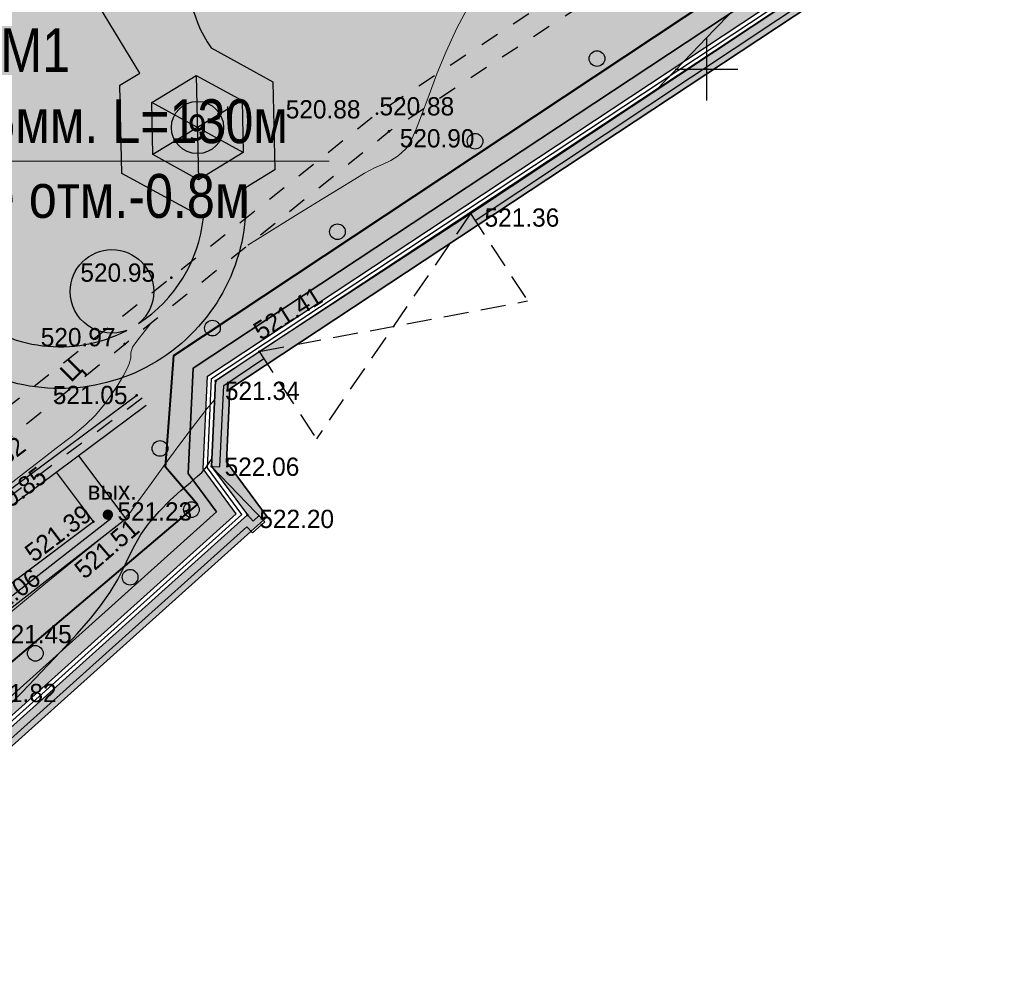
# Model space of a CAD drawing. Header units: millimetres. Extents: x -1128748 to 3035412, y -2195448 to -435774.
# Tile 54 of 159: x 444084 to 491243, y -1581707 to -1536336. Entities that reach past the tile are written whole.
import ezdxf
from ezdxf.enums import TextEntityAlignment as Align

# ---------------------------------------------------------------- set-up
doc = ezdxf.new("R2010")
doc.units = ezdxf.units.MM
for name, pattern in [('Д_ТРОТ_ТРУБА', [3, 1.5, -1.5]), ('ДОРОГИ_СТРОЯЩ', [9, 8, -1]), ('НАВЕС_ОПОРЫ', [3, 2, -1])]:
    doc.linetypes.add(name, pattern=pattern)
for name, color, linetype in [('(001) Сетка', 92, 'Continuous'), ('(004) Точки рельефа', 7, 'Continuous'), ('(004a) Точки рельефа (отк.)', 7, 'Continuous'), ('(007) Здания', 7, 'Continuous'), ('(014) Водопровод', 5, 'ИК_Водопровод -------в--------'), ('(025) Дорога', 7, 'Continuous'), ('(028) Гидротехн.', 7, 'Continuous'), ('(031) Горизонтали', 42, 'Continuous'), ('(035) Откосы', 7, 'Continuous'), ('(036) Растительность', 7, 'Continuous'), ('(038) Деревья', 7, 'Continuous'), ('(040) Ограда', 7, 'Continuous'), ('GLUXOY OG', 7, 'Continuous'), ('Цоколь', 7, 'Continuous')]:
    doc.layers.add(name, color=color, linetype=linetype)
for name, color, linetype, lineweight in [('(032) Горизонтали утолщенные', 32, 'Continuous', 30), ('ВВГ 3х2.5', 5, 'Continuous', 40), ('Основная надпись', 7, 'Continuous', 30)]:
    doc.layers.add(name, color=color, linetype=linetype, lineweight=lineweight)
doc.styles.add('BM-431', font='txt')
doc.styles.add('D-431', font='txt')
doc.styles.add('GOST Common_6', font='GOST_Common.ttf', dxfattribs={"width": 0.9, "height": 2.5})
doc.styles.get("Standard").update_dxf_attribs({"font": 'arial.ttf'})
doc.styles.add('Tahoma', font='tahoma.ttf')
doc.linetypes.add('GAZ_VOZDUSH', pattern='A,1,-2,["~",Standard,S=3,R=0,X=-1.5,Y=-1.5],-1,10', length=14)
doc.linetypes.add('ИК_Водопровод -------в--------', pattern='A,9,-0.6,["В",Standard,S=1.199999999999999,R=0,X=0,Y=-0.6],-1.199999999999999', length=10.8)
doc.linetypes.add('ОГРАДА_БЕТ', pattern='A,4,["|",Standard,S=0.8,R=0,X=0,Y=-0.8],4', length=8)
doc.linetypes.add('ОГРАДА_ГЛИН', pattern='A,4,["|",Standard,S=0.8,R=0,X=0,Y=-0.8],0.5,["|",Standard,S=0.8,R=0,X=0,Y=-0.8],3.5', length=8)
doc.linetypes.add('ОГРАДА_ИЗГОР', pattern='A,2.5,["|",Standard,S=0.8,R=30,X=0,Y=-0.8],2.5', length=5)
doc.linetypes.add('ОТКОСЫ_НЕУКР', pattern='A,0.5,["|",Standard,S=1.199999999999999,R=0,X=0,Y=-1.199999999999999],1,["|",Standard,S=0.5,R=0,X=0,Y=-0.5],0.5', length=2)
doc.linetypes.add('ОТКОСЫ_НЕУКР1', pattern='A,0.5,["|",Standard,S=-1.199999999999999,R=0,X=0,Y=1.199999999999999],1,["|",Standard,S=-0.5,R=0,X=0,Y=0.5],0.5', length=2)

# ---------------------------------------------------------------- blocks, each defined once
blk = doc.blocks.new('d')
at = {"layer": '(038) Деревья'}
blk.add_ellipse((0, 0), major_axis=(0.2651650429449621, 0.2651650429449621), ratio=0.9999999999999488, start_param=5.497787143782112, end_param=11.7809724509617, dxfattribs=at)
blk = doc.blocks.new('I04010')
for p, q in [((-0.4122729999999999, 0.0071460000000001), (-0.4122729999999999, 1.207145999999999)), ((0.3877269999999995, 1.207145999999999), (0.3877269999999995, 0.0071460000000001))]:
    blk.add_line(p, q)
blk = doc.blocks.new('Setka')
at = {"layer": '(001) Сетка'}
for p, q in [((0, 1.5), (0, -1.5)), ((-1.5, 0), (1.5, 0))]:
    blk.add_line(p, q, dxfattribs=at)
blk = doc.blocks.new('A$C05d28b1e')
at = {"layer": '(014) Водопровод', "linetype": 'ByBlock'}
h = blk.add_hatch(color=0, dxfattribs=at)
edge = h.paths.add_edge_path()
edge.add_arc((-44342.00000001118, -33518), 250, 0, 360)
at = {"layer": '(004) Точки рельефа', "color": 7, "linetype": 'ByBlock', "lineweight": -2}
for p in [(-31459, -14302), (-31455, -14304), (-30870, -15143), (-26973, -19086), (-41295, -22160), (-43532, -25342), (-37093, -25701), (-39186, -27103), (-42961, -27804), (-39374, -31204), (-45031, -33845), (-44342, -33518), (-43467, -33713), (-37656, -33532)]:
    blk.add_point(p, dxfattribs=at)
at = {"layer": '(007) Здания', "ltscale": 600}
blk.add_line((-37093, -25701), (-26973.00000000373, -19086), dxfattribs=at)
at = {"layer": '(007) Здания', "linetype": 'НАВЕС_ОПОРЫ', "ltscale": 600}
blk.add_line((-26973.00000000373, -19086), (-24237.31033481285, -23271.21230712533), dxfattribs=at)
for points in [[(-26973.00000000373, -19086.0000000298), (-34357.31033481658, -29886.21230714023)], [(-37093, -25701), (-24237.31033481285, -23271.21230712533)], [(-37093, -25701), (-34357.31033481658, -29886.21230714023)]]:
    blk.add_lwpolyline(points, dxfattribs=at)
at = {"layer": '(014) Водопровод', "linetype": 'GAZ_VOZDUSH', "ltscale": 600, "flags": 128}
blk.add_lwpolyline([(-44342.00000001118, -33518), (-44198.55105102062, -33721.14710886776), (-51302.00000000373, -39257), (-66134.83642853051, -51011.38675947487), (-83417.11902368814, -65658.61459176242), (-90348.00000000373, -74918.0000000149)], dxfattribs=at)
at = {"layer": '(025) Дорога', "linetype": 'Д_ТРОТ_ТРУБА', "ltscale": 600, "flags": 128}
blk.add_lwpolyline([(-10649.00000000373, -610), (-31459, -14302), (-41295.00000000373, -22160), (-53951.67382863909, -32202.48730677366), (-53257.86596103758, -33117.3171403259), (-51880.00000000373, -32135), (-43532.00000000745, -25342), (-30870, -15143.0000000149), (-10168.41396068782, -1527.395626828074), (-6970.057467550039, 522.7950542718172)], dxfattribs=at)
at = {"layer": '(028) Гидротехн.', "ltscale": 600}
for points in [[(-42961.00000000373, -27804), (-50702.00000000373, -33563)], [(-42501.52284834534, -28284.62462759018), (-50241.95855508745, -34043.20481558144), (-53255.28366201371, -36268.58142437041)]]:
    blk.add_lwpolyline(points, dxfattribs=at)
at = {"layer": '(028) Гидротехн.', "color": 3, "linetype": 'Д_ТРОТ_ТРУБА', "ltscale": 600, "elevation": 147.0000000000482, "flags": 128}
blk.add_lwpolyline([(-42695.5451153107, -27936.02948448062), (-50435.98082206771, -33694.60967247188), (-53449.30592897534, -35919.98628126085)], dxfattribs=at)
at = {"layer": '(031) Горизонтали', "color": 42, "linetype": 'Continuous', "lineweight": 0, "ltscale": 600}
for points in [[(-18085.6435075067, -13176.11004909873), (-16755.79931054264, -11793.86201582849), (-15282.98627290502, -10264.31938332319), (-13772.26642271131, -8695.550844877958)], [(-37638.76539325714, -20595.11169214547), (-36720.07644404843, -20026.25357656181), (-35484.28681822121, -19262.28786385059), (-34312.44510712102, -18538.91511574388), (-33291.78917839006, -17909.90640094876), (-32509.55689967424, -17429.03278829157), (-32052.98613861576, -17150.06534653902), (-31569.66264691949, -16892.43731275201), (-31158.20839210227, -16714.17544543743), (-30788.43342648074, -16546.66909527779), (-30430.14780235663, -16321.30761303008), (-30053.16157205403, -15969.480349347), (-29824.28958050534, -15608.46414291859), (-29571.91421817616, -15035.24396795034), (-29286.72998806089, -14284.67853955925), (-28959.43139315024, -13391.62657290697), (-28580.71293643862, -12390.9467831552), (-28141.269120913, -11317.49788545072), (-27631.79444957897, -10206.1385949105), (-27042.98342541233, -9091.72762671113)], [(-49663.32108259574, -32790.26367582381), (-49693.12631578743, -32681), (-49505.93054323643, -32446.29079470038), (-49045.7400916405, -32049.70831751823), (-48390.97086953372, -31535.81631310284), (-47620.03878545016, -30949.1785260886), (-46811.35974792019, -30334.35870108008), (-46043.3496654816, -29735.9205827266), (-45394.42444666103, -29198.42791563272), (-44943, -28766.44444444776), (-44529.14914352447, -28267.37286293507), (-44162.9952624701, -27761.9354647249), (-43851.49469173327, -27280.30110269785), (-43601.6037662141, -26852.63862967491), (-43420.27882083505, -26509.11689847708), (-43314.47619047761, -26279.90476189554), (-43248.98062881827, -26001.25716239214), (-43237.26009745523, -25763.49265362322), (-43162.12765957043, -25491.87234041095), (-42958.21310211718, -25193.71106648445), (-42559.01769160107, -24687.59229420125), (-42244.64698538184, -24305.06164933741)], [(-43485.27813943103, -33688.62210167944), (-43475.5803995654, -33661.09677585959), (-43458.12280701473, -33609.33333332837), (-43383.41051976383, -33529.21964134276), (-43258.17073170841, -33390.56097561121), (-43093.00858729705, -33163.94648844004), (-42697.84076714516, -32616.11003580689), (-42139.27575929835, -31843.64725643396), (-41483.92205179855, -30943.15378902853), (-40798.38813268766, -30011.22527232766), (-40149.28249000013, -29144.45734505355), (-39603.21361178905, -28439.44564589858), (-39226.7899860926, -27992.78581362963)], [(-53335.92176905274, -41440.1971693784), (-53186.60920802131, -41372.79497978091), (-52573.50108266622, -41199.10619546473), (-52012.28786823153, -41078.45168107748), (-51531.14099270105, -40950.07804210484), (-51158.23188405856, -40753.23188406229), (-50877.40132397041, -40436.68181306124), (-50728.38765298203, -40108.85663712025), (-50591.15882543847, -39759.99310292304), (-50345.68279569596, -39380.32795698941), (-49972.59622877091, -39026.19852761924), (-49267.73663764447, -38420.46712777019), (-48343.28871770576, -37650.63853546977), (-47311.43716435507, -36804.21752873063), (-46284.36667297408, -35968.7088855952), (-45374.26193896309, -35231.61738407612), (-44693.30765770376, -34680.44780220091), (-44353.68852438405, -34402.70491784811)]]:
    blk.add_lwpolyline(points, dxfattribs=at)
at = {"layer": '(032) Горизонтали утолщенные', "color": 32, "linetype": 'Continuous', "lineweight": 30, "ltscale": 600}
blk.add_lwpolyline([(-49430.05950601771, -43029.24939632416), (-48466.9814453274, -42041.38051977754), (-47514.56304927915, -41048.58618453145), (-46616.68355561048, -40094.06392711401), (-45817.22220204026, -39221.01128402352), (-45160.05822630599, -38472.6257917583), (-44689.07086614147, -37892.10498687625), (-44230.95059936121, -37231.97187063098), (-43872.09260012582, -36622.08237230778), (-43578.86832807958, -36051.67577143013), (-43317.64924288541, -35509.99134761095), (-43054.80680419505, -34986.26838044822), (-42756.71247165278, -34469.74614951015), (-42389.73770491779, -33949.66393442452), (-41882.80040735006, -33360.20252032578), (-41352.70697306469, -32826.06695266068), (-40841.34934915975, -32359.55834436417), (-40390.61948274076, -31972.97780840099), (-40042.40932092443, -31678.6264577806), (-39838.61081080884, -31488.80540540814), (-39623.56810539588, -31218.25989833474), (-39458.45618255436, -30982.51243780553), (-39357.52712099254, -30844.66342140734)], dxfattribs=at)
at = {"layer": '(035) Откосы', "linetype": 'ОТКОСЫ_НЕУКР1', "ltscale": 600}
blk.add_lwpolyline([(-43467.00000001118, -33713), (-45733.9994122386, -30689.46024721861)], dxfattribs=at)
at = {"layer": '(035) Откосы', "linetype": 'ОТКОСЫ_НЕУКР', "ltscale": 600}
blk.add_lwpolyline([(-43467.00000001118, -33713), (-50228.00000000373, -38972), (-65716.00000000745, -51272), (-69386.21470594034, -54487.15433369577), (-82461.00000000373, -65521), (-92351.42471433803, -78828.56678311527), (-94563, -77018), (-83792.00000000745, -65233), (-70933.48437582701, -54335.59891963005), (-66614.64291024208, -50728.94526900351), (-55307.99999999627, -41565), (-45031.00000000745, -33845), (-46803.63979083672, -31485.23068259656)], dxfattribs=at)
at = {"layer": '(040) Ограда', "linetype": 'ОГРАДА_БЕТ', "ltscale": 600, "flags": 128}
for points in [[(-26972.99999998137, -19085.9999999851), (-3888.000000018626, -3735), (-1406.000000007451, -7062)], [(-39373.99999998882, -31204), (-39186.00000000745, -27103), (-37093, -25701)], [(-33190.00000000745, -84908), (-58508.99999999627, -52263), (-37656.00000000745, -33532), (-37388.70358153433, -33829.57793040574), (-37091.12565111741, -33562.28151193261)]]:
    blk.add_lwpolyline(points, dxfattribs=at)
at = {"layer": '(040) Ограда', "ltscale": 600, "flags": 128}
for points in [[(-26751.50964028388, -19419.07960091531), (-3982.035228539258, -4277.896941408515), (-1726.611848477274, -7301.182028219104)], [(-38974.41964524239, -31222.31775340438), (-38795.6643894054, -27322.98102876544), (-36870.38761933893, -26033.33075088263)], [(-39374.00000000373, -31204), (-38974.41964524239, -31222.31775340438)], [(-32873.92365827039, -84662.8556625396), (-57964.86143140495, -52311.90722049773), (-37686.28151194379, -34096.87434887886), (-37418.98509347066, -34394.4522792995), (-36823.82923263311, -33859.85944232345)]]:
    blk.add_lwpolyline(points, dxfattribs=at)
at = {"layer": '(040) Ограда', "linetype": 'ОГРАДА_ИЗГОР', "ltscale": 600, "flags": 128}
blk.add_lwpolyline([(-36823.82923263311, -33859.85944232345), (-39373.99999998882, -31204)], dxfattribs=at)
at = {"layer": '(001) Сетка', "xscale": 1000, "yscale": 1000, "zscale": 1000}
blk.add_blockref('Setka', (-15665, -12169), dxfattribs=at)
at = {"layer": '(036) Растительность', "linetype": 'Continuous', "xscale": 500, "yscale": 500, "zscale": 500}
blk.add_blockref('I04010', (-38811.86249146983, -14562.36082743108), dxfattribs=at)
at = {"layer": '(038) Деревья', "linetype": 'Continuous', "xscale": 1000, "yscale": 1000, "zscale": 1000}
for p in [(-20915.32721876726, -11657.55310505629), (-26756.09817024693, -15618.53387457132), (-33346.33580674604, -19954.98240280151), (-39333.65142659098, -24576.513905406), (-41844.63906575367, -30344.99526402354), (-40342.97479873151, -33276.87581831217), (-43278.04245444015, -36515.58062298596), (-47817.16858143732, -40163.3844281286)]:
    blk.add_blockref('d', p, dxfattribs=at)
at = {"layer": '(004) Точки рельефа', "linetype": 'ByBlock', "char_height": 875, "attachment_point": 4, "style": 'D-431'}
for s, insert in [('520.88', (-35823.21419335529, -14095.7358866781)), ('520.90', (-30362.4428117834, -15483.78757193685)), ('521.36', (-26300.45807789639, -19282.94382566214)), ('520.95', (-45659.91822171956, -21920.74161994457)), ('520.97', (-47557.06631403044, -25014.96610687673)), ('521.05', (-46980.34892550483, -27786.92328348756)), ('521.34', (-38736.16064094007, -27587.40265476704)), ('522.06', (-38750.14209775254, -31224.53843028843)), ('521.23', (-43881.76326921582, -33368.66222810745)), ('522.20', (-37089.00034626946, -33725.40370231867)), ('521.45', (-49650.50206716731, -39246.42863753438)), ('521.82', (-50378.5285499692, -42071.29929843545))]:
    blk.add_mtext(s, dxfattribs=dict(at, insert=insert))
for s, insert, rotation in [('521.41', (-37244.17507064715, -24821.36603939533), 31.977375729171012), ('520.82', (-51309.63831832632, -32219.6776766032), 37.144236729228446), ('520.85', (-50299.77055519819, -33666.66293044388), 37.18637454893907), ('521.39', (-48151.40406854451, -35489.18310335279), 37.103940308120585), ('521.51', (-45747.04232322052, -36320.90872177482), 40.76641071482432), ('521.06', (-50620.25567161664, -38519.13506287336), 36.33057539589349)]:
    blk.add_mtext(s, dxfattribs=dict(at, insert=insert, rotation=rotation))
at = {"layer": '(004a) Точки рельефа (отк.)', "linetype": 'ByBlock', "insert": (-31334, -13952), "char_height": 875, "attachment_point": 4, "style": 'D-431'}
blk.add_mtext('520.88', dxfattribs=at)
at = {"layer": '(014) Водопровод', "color": 0, "linetype": 'Continuous', "style": 'BM-431'}
blk.add_text('вых.', height=875, dxfattribs=at).set_placement((-45317.60787703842, -32799.89561136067))
at = {"layer": '(025) Дорога', "linetype": 'ДОРОГИ_СТРОЯЩ', "style": 'BM-431'}
blk.add_text('Ц', height=875, rotation=44.9902719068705, dxfattribs=at).set_placement((-46103.66275291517, -27204.20039020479))
blk = doc.blocks.new('A$C12754f4e-flat-1')
at = {"layer": 'Цоколь', "ltscale": 100}
h = blk.add_hatch(color=1, dxfattribs=at)
h.dxf.hatch_style = 1
h.paths.add_polyline_path([(37.1765703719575, 2499.723565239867), (2183.412395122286, 1217.665928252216), (2146.235824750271, -1282.057636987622), (-37.1765703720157, -2499.723565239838), (-2183.412395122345, -1217.665928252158), (-2146.235824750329, 1282.05763698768)])
blk.add_lwpolyline([(37.1765703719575, 2499.723565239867), (2183.412395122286, 1217.665928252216), (2146.235824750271, -1282.057636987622), (-37.1765703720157, -2499.723565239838), (-2183.412395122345, -1217.665928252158), (-2146.235824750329, 1282.05763698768)], close=True)
for points in [[(37.1765703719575, 2499.723565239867), (-37.1765703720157, -2499.723565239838)], [(2183.412395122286, 1217.665928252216), (-2183.412395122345, -1217.665928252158)], [(2146.235824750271, -1282.057636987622), (-2146.235824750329, 1282.05763698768)]]:
    blk.add_lwpolyline(points)
blk = doc.blocks.new('Eksplikatsia')
h = blk.add_hatch(color=2)
h.dxf.hatch_style = 1
edge = h.paths.add_edge_path()
edge.add_arc((0, 0), 1250, 0, 360)
at = {"lineweight": 30}
blk.add_circle((0, 0), 1250, dxfattribs=at)
at = {"color": 1}
blk.add_attdef('№', text='', height=1250, dxfattribs=at).set_placement((0, 0), align=Align.MIDDLE_CENTER)

msp = doc.modelspace()

# ---------------------------------------------------------------- hatches: boundary and pattern name
at = {"true_color": 0xb1ab95}
h = msp.add_hatch(color=253, dxfattribs=at)
h.dxf.hatch_style = 1
edge = h.paths.add_edge_path(flags=17)
edge.add_line((408230.1207856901, -1667049.642699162), (407816.6081964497, -1666481.464231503))
edge.add_line((407816.6081964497, -1666481.464231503), (406833.0463827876, -1667339.240020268))
edge.add_line((406833.0463827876, -1667339.240020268), (369446.4050053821, -1615968.894445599))
edge.add_line((369446.4050053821, -1615968.894445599), (314131.1661896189, -1531886.892482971))
edge.add_arc((319562.5512268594, -1527471.0056437), 7000.000000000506, 211.2865698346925, 219.1121955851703, ccw=False)
edge.add_line((313580.4871510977, -1531106.237327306), (313131.1451666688, -1530366.809203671))
edge.add_line((313131.1451666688, -1530366.809203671), (293854.900782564, -1501065.928418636))
edge.add_line((293854.900782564, -1501065.928418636), (421647.4469098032, -1423424.944505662))
edge.add_line((421647.4469098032, -1423424.944505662), (426742.1242212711, -1432503.275990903))
edge.add_line((426742.1242212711, -1432503.275990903), (423931.0712712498, -1434165.041722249))
edge.add_line((423931.0712712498, -1434165.041722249), (426984.3854020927, -1439330.046351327))
edge.add_line((426984.3854020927, -1439330.046351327), (429679.2301120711, -1437736.977608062))
edge.add_line((429679.2301120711, -1437736.977608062), (483014.3851956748, -1532776.209352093))
edge.add_line((483014.3851956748, -1532776.209352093), (452390.0859484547, -1553037.605009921))
edge.add_line((452390.0859484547, -1553037.605009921), (452158.6186386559, -1558086.793507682))
edge.add_line((452158.6186386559, -1558086.793507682), (453515.0030141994, -1559924.781183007))
edge.add_line((453515.0030141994, -1559924.781183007), (432643.9471154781, -1578671.99971455))
edge.add_line((432643.9471154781, -1578671.99971455), (463611.259786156, -1618599.639911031))
edge.add_line((463611.259786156, -1618599.639911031), (417034.9315798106, -1658591.093109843))
edge.add_line((417034.9315798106, -1658591.093109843), (414167.6827045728, -1655252.786924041))
edge.add_line((414167.6827045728, -1655252.786924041), (409797.2463541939, -1659006.525500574))
edge.add_line((409797.2463541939, -1659006.525500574), (412814.3970230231, -1663152.179317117))
edge.add_line((412814.3970230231, -1663152.179317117), (413924.9410931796, -1662183.66081375))
edge.add_line((413924.9410931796, -1662183.66081375), (411384.130183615, -1659225.422744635))
edge.add_line((411384.130183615, -1659225.422744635), (414039.2304562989, -1656944.97486275))
edge.add_line((414039.2304562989, -1656944.97486275), (416580.578907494, -1659903.838785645))
edge.add_line((416580.578907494, -1659903.838785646), (464572.5455611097, -1618696.887481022))
edge.add_line((464572.5455611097, -1618696.887481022), (433596.1896105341, -1578757.58735041))
edge.add_line((433596.1896105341, -1578757.58735041), (454455.7553919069, -1560020.689702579))
edge.add_line((454455.7553919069, -1560020.689702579), (452869.2519824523, -1557870.876002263))
edge.add_line((452869.2519824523, -1557870.876002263), (453073.0582769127, -1553425.080184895))
edge.add_line((453073.0582769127, -1553425.080184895), (483943.2351204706, -1533001.009024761))
edge.add_line((483943.2351204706, -1533001.009024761), (421903.2659150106, -1422450.453739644))
edge.add_line((421903.2659150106, -1422450.453739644), (292871.3014545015, -1500844.45229855))
edge.add_line((292871.3014545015, -1500844.45229855), (368870.6964173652, -1616367.433184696))
edge.add_line((368870.6964173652, -1616367.433184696), (406716.9487646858, -1668369.297758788))
edge.add_line((406716.9487646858, -1668369.297758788), (408230.1207856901, -1667049.642699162))
h.paths.add_polyline_path([(368541.7200813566, -1616595.169607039), (292309.2446956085, -1500717.894515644), (422049.4482037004, -1421893.601873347), (484474.0065060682, -1533129.465980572), (453463.3281788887, -1553646.494570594), (453275.3281789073, -1557747.494570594), (454993.3281791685, -1560075.494570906), (434140.3281791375, -1578806.494570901), (465120.0437740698, -1618750.126451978), (416841.1757058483, -1660207.24875869), (417362.1687984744, -1660813.835260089), (414707.0685257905, -1663094.283141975), (414185.571150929, -1662487.10951034), (413050.6899311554, -1663476.852727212), (414224.91061742, -1665090.266508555), (419054.3567371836, -1660942.287508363), (418207.6718256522, -1659956.501620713), (466081.3108829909, -1618847.349954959), (435092.5706741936, -1578892.082206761), (455934.080556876, -1560171.403090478), (453985.9615227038, -1557531.577065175), (454146.3005073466, -1554033.969745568), (485402.856430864, -1533354.26565324), (422305.2672089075, -1420919.111107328), (291325.645367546, -1500496.418395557), (367966.0114933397, -1616993.708346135), (406534.5096505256, -1669987.959919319), (408879.9262830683, -1667942.494576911), (408466.4136938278, -1667374.316109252), (406650.6072686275, -1668957.902180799)])
at = {"true_color": 0x7abf6e, "transparency": 33554687}
h = msp.add_hatch(color=83, dxfattribs=at)
h.dxf.hatch_style = 1
edge = h.paths.add_edge_path()
edge.add_line((432643.9471154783, -1578671.999714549), (453515.0030141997, -1559924.781183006))
edge.add_line((453515.0030141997, -1559924.781183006), (452158.6186386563, -1558086.793507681))
edge.add_line((452158.6186386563, -1558086.793507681), (452390.0859484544, -1553037.60500992))
edge.add_line((452390.0859484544, -1553037.60500992), (483014.3851956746, -1532776.209352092))
edge.add_line((483014.3851956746, -1532776.209352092), (429679.2301120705, -1437736.977608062))
edge.add_line((429679.2301120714, -1437736.977608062), (426984.3854020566, -1439330.046351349))
edge.add_line((426984.3854020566, -1439330.046351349), (422800.9432705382, -1441733.498893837))
edge.add_arc((424295.4094771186, -1444334.762194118), 2999.999999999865, 119.87803724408, 209.8780372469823)
edge.add_line((421694.146176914, -1445829.22840083), (450624.7294515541, -1496185.713002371))
edge.add_line((450624.7294515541, -1496185.713002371), (459496.2315920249, -1511627.422447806))
edge.add_arc((453426.6172245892, -1515114.51026297), 7000.000000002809, -55.27001746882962, 29.87803724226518, ccw=False)
edge.add_line((457414.5849035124, -1520867.432458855), (446381.6917089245, -1527504.773112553))
edge.add_arc((447925.1745134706, -1530077.254566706), 2999.999999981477, 120.9636571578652, 139.5660050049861)
edge.add_line((445641.7136293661, -1528131.539687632), (450320.3159523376, -1535824.948207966))
edge.add_arc((458439.0755140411, -1534104.335358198), 8299.08220224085, 65.85924340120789, 191.9656760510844, ccw=False)
edge.add_line((461833.2315770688, -1526531.061956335), (468774.1585634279, -1522311.695784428))
edge.add_line((468774.1585634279, -1522311.695784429), (471371.4019593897, -1526584.204033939))
edge.add_line((471371.4019593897, -1526584.204033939), (464535.388760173, -1530739.793467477))
edge.add_line((464535.388760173, -1530739.793467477), (463967.4076922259, -1531085.0672485))
edge.add_arc((458439.0755140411, -1534104.335358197), 6299.082202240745, 28.64091694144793, 117.7969687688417)
edge.add_arc((456430.8582029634, -1530303.122781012), 2000.000000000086, 0, 117.6874332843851, ccw=False)
edge.add_arc((456430.8582029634, -1530303.122781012), 2000, -180, 0, ccw=False)
edge.add_arc((456430.8582029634, -1530303.122781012), 2000, 118.0084193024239, 180, ccw=False)
edge.add_arc((458439.0755140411, -1534104.335358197), 6299.082202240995, 117.8988838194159, 214.6253334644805)
edge.add_line((453255.653904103, -1537683.521998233), (456217.8529218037, -1539306.181162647))
edge.add_line((456217.8529218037, -1539306.181162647), (456312.8751328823, -1543537.165069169))
edge.add_line((456312.8751328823, -1543537.165069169), (454893.8963809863, -1544399.462173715))
edge.add_arc((446013.5359419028, -1545105.392730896), 8908.374682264, -114.38283690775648, 4.545081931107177, ccw=False)
edge.add_arc((428069.1900588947, -1556014.126088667), 14537.87953983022, -112.5519669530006, 11.084171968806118, ccw=False)
edge.add_arc((414610.4210004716, -1568304.017667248), 7964.657947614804, 229.5899736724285, 351.7977061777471, ccw=False)
edge.add_line((409447.3063608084, -1574368.506387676), (406737.9866326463, -1576014.928896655))
edge.add_line((406737.9866326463, -1576014.928896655), (403026.3359810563, -1573981.728592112))
edge.add_line((403026.3359810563, -1573981.728592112), (402931.3137699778, -1569750.74468559))
edge.add_line((402931.3137699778, -1569750.74468559), (403885.0474086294, -1569171.171697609))
edge.add_line((403885.0474086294, -1569171.171697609), (397548.633996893, -1558749.702631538))
edge.add_line((397548.633996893, -1558749.702631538), (384394.2752061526, -1565824.829139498))
edge.add_line((384394.2752061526, -1565824.829139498), (379622.2499778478, -1584189.753017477))
edge.add_line((379622.2499778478, -1584189.753017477), (395693.2890657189, -1623612.700162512))
edge.add_line((395693.2890657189, -1623612.700162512), (401749.3738997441, -1618639.288128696))
edge.add_arc((399845.4365940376, -1616320.878601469), 2999.999999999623, 309.3937167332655, 399.393716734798)
edge.add_line((402163.8461212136, -1614416.941295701), (400259.9088154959, -1612098.531768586))
edge.add_line((400259.9088154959, -1612098.531768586), (430399.2322361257, -1587347.347148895))
edge.add_line((430399.2322361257, -1587347.347148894), (448173.3423050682, -1608990.741601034))
edge.add_line((448173.3423050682, -1608990.741601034), (450704.0585037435, -1612081.631343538))
edge.add_line((450704.0585037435, -1612081.631343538), (447608.392061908, -1614623.028225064))
edge.add_line((447608.392061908, -1614623.028225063), (445070.3122566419, -1611531.402301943))
edge.add_line((445070.3122566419, -1611531.402301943), (445076.1262803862, -1611526.641967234))
edge.add_line((445076.1262803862, -1611526.641967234), (443810.4067032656, -1609984.873482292))
edge.add_line((443810.4067032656, -1609984.873482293), (405918.0253446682, -1641096.326144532))
edge.add_line((405918.0253446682, -1641096.326144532), (415428.0813214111, -1654163.422946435))
edge.add_line((415428.0813214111, -1654163.422946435), (414164.3137406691, -1655248.864476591))
edge.add_line((414164.3137406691, -1655248.86447659), (417034.9315798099, -1658591.093109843))
edge.add_line((417034.9315798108, -1658591.093109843), (463611.2597861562, -1618599.63991103))
edge.add_line((463611.2597861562, -1618599.63991103), (432643.9471154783, -1578671.999714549))
at = {"true_color": 0x6a644e}
h = msp.add_hatch(dxfattribs=at)
h.set_pattern_fill('AR-HBONE', color=251, scale=3)
h.set_pattern_definition([(45, (-1540098.734961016, -39262.55862224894), (0, 431.0522938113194), [914.4000000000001, -304.8]), (135, (-1539883.208961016, -39047.03262224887), (4.263256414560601e-14, 431.0522938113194), [914.4000000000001, -304.8])])
edge = h.paths.add_edge_path()
edge.add_arc((456428.5890403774, -1530304.993946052), 2000, -180, 0, ccw=False)
edge.add_arc((456428.5890403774, -1530304.993946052), 2000, 118.00841930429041, 179.9999999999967, ccw=False)
edge.add_arc((458436.8063514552, -1534106.206523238), 6299.082202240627, 117.8988838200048, 214.625333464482)
edge.add_line((453253.384741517, -1537685.393163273), (456215.5837592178, -1539308.052327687))
edge.add_line((456215.5837592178, -1539308.052327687), (456310.6059702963, -1543539.036234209))
edge.add_line((456310.6059702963, -1543539.036234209), (454891.6272184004, -1544401.333338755))
edge.add_arc((446011.2667793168, -1545107.263895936), 8908.374682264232, -114.38283690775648, 4.54508193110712, ccw=False)
edge.add_arc((428066.9208963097, -1556015.997253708), 14537.87953983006, -112.55196695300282, 11.084171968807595, ccw=False)
edge.add_arc((414608.1518378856, -1568305.888832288), 7964.657947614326, 229.589973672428, 351.79770617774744, ccw=False)
edge.add_line((409445.0371982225, -1574370.377552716), (406735.7174700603, -1576016.800061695))
edge.add_line((406735.7174700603, -1576016.800061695), (403024.0668184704, -1573983.599757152))
edge.add_line((403024.0668184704, -1573983.599757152), (402929.0446073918, -1569752.61585063))
edge.add_line((402929.0446073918, -1569752.61585063), (403882.7782460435, -1569173.042862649))
edge.add_line((403882.7782460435, -1569173.042862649), (397548.6339968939, -1558749.702631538))
edge.add_line((397548.633996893, -1558749.702631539), (399312.4605152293, -1557801.02121317))
edge.add_line((399312.4605152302, -1557801.02121317), (401301.3266337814, -1561073.859249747))
edge.add_arc((408993.1647549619, -1563140.596422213), 7964.657947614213, 77.61285374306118, 164.9602860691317, ccw=False)
edge.add_line((410701.71303143, -1555361.352306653), (409013.5063660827, -1552583.273412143))
edge.add_line((409013.5063660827, -1552583.273412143), (410777.3328844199, -1551634.591993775))
edge.add_line((410777.3328844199, -1551634.591993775), (414103.5512638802, -1557108.149981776))
edge.add_line((414103.5512638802, -1557108.149981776), (415057.2849025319, -1556528.576993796))
edge.add_line((415057.284902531, -1556528.576993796), (415288.0922661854, -1556655.010660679))
edge.add_arc((421062.5127391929, -1554431.517454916), 6187.717982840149, 95.79580495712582, 201.0596550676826, ccw=False)
edge.add_line((420437.6556022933, -1548275.430435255), (419596.4654761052, -1546891.184901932))
edge.add_line((419596.4654761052, -1546891.184901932), (421360.2919944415, -1545942.503483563))
edge.add_line((421360.2919944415, -1545942.503483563), (422935.0825382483, -1548533.94709223))
edge.add_arc((421062.5127391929, -1554431.517454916), 6187.717982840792, 36.88408991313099, 72.38455174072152, ccw=False)
edge.add_arc((429361.319237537, -1548204.200040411), 4187.717982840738, 216.8840901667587, 396.8840939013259)
edge.add_line((432710.8709629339, -1545690.739250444), (433510.7222702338, -1545090.541044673))
edge.add_line((433510.7222702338, -1545090.541044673), (433463.2111646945, -1542975.049091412))
edge.add_line((433463.2111646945, -1542975.049091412), (434416.9448033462, -1542395.476103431))
edge.add_line((434416.9448033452, -1542395.476103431), (432825.1643636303, -1539776.074264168))
edge.add_line((432825.1643636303, -1539776.074264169), (434588.9908819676, -1538827.3928458))
edge.add_line((434588.9908819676, -1538827.3928458), (436126.1059665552, -1541356.838477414))
edge.add_line((436126.1059665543, -1541356.838477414), (437079.8396052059, -1540777.265489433))
edge.add_line((437079.8396052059, -1540777.265489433), (440791.4902567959, -1542810.465793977))
edge.add_line((440791.4902567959, -1542810.465793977), (440886.5124678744, -1547041.449700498))
edge.add_line((440886.5124678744, -1547041.449700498), (439935.0111191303, -1547619.666151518))
edge.add_arc((428066.9208963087, -1556015.997253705), 14537.87953982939, 23.27983066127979, 35.27830407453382, ccw=False)
edge.add_arc((446011.2667793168, -1545107.263895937), 6908.374682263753, 228.3621853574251, 297.6393139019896)
edge.add_arc((448501.4756561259, -1549359.318619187), 2000.000000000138, 180, 290.9348946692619, ccw=False)
edge.add_arc((448501.4756561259, -1549359.318619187), 2000, 0, 180, ccw=False)
edge.add_arc((448501.4756561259, -1549359.318619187), 2000, 309.7757112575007, 359.99999999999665, ccw=False)
edge.add_arc((446011.2667793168, -1545107.263895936), 6908.374682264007, 303.0712920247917, 353.9186524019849)
edge.add_line((452880.7644812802, -1545839.139618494), (448982.326878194, -1543703.619531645))
edge.add_line((448982.3268781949, -1543703.619531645), (448887.3046671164, -1539472.635625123))
edge.add_line((448887.3046671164, -1539472.635625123), (449841.0383057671, -1538893.062637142))
edge.add_line((449841.0383057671, -1538893.062637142), (444482.708008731, -1530075.502196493))
edge.add_line((444482.7080087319, -1530075.502196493), (445641.7136293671, -1528131.539687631))
edge.add_line((445641.7136293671, -1528131.539687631), (450318.0467897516, -1535826.819373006))
edge.add_arc((458436.8063514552, -1534106.206523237), 8299.08220224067, 64.3355578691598, 191.9656760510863, ccw=False)
edge.add_line((462031.1371188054, -1526625.862163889), (464533.119597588, -1530741.664632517))
edge.add_line((464533.119597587, -1530741.664632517), (463965.1385296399, -1531086.93841354))
edge.add_arc((458436.8063514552, -1534106.206523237), 6299.082202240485, 28.64091694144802, 117.7969687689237)
edge.add_arc((456428.5890403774, -1530304.993946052), 2000.000000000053, 0, 117.68743328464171, ccw=False)
edge = h.paths.add_edge_path(flags=16)
edge.add_arc((407518.1495151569, -1559460.536160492), 1999.999999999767, -180, 0, ccw=False)
edge.add_arc((407518.1495151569, -1559460.536160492), 2000, 111.86449931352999, 180.0000000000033, ccw=False)
edge.add_arc((408993.1647549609, -1563140.596422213), 5964.657947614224, 111.8492414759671, 188.5213390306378)
edge.add_line((403094.3521863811, -1564024.425994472), (405591.9394092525, -1568134.405236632))
edge.add_line((405591.9394092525, -1568134.405236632), (406545.6730479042, -1567554.832248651))
edge.add_line((406545.6730479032, -1567554.832248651), (410257.3236994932, -1569588.032553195))
edge.add_line((410257.3236994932, -1569588.032553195), (410321.6799377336, -1572453.575305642))
edge.add_arc((414608.1518378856, -1568305.888832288), 5964.657947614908, 224.0572738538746, 304.6158692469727)
edge.add_arc((416917.2775591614, -1571530.852153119), 2000.000000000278, 180.0000000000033, 302.6573560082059, ccw=False)
edge.add_arc((416917.2775591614, -1571530.852153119), 2000.000000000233, 0, 180, ccw=False)
edge.add_arc((416917.2775591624, -1571530.852153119), 1999.999999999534, 308.5491921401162, 359.99999999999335, ccw=False)
edge.add_arc((414608.1518378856, -1568305.888832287), 5964.657947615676, 306.5906789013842, 358.4035598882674)
edge.add_arc((428066.9208963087, -1556015.997253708), 14537.87953982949, 215.2783040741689, 238.9592320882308, ccw=False)
edge.add_line((416198.8306734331, -1564412.328355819), (415247.3293246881, -1564990.544806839))
edge.add_line((415247.3293246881, -1564990.544806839), (411535.6786730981, -1562957.344502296))
edge.add_line((411535.6786730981, -1562957.344502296), (411440.6564620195, -1558726.360595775))
edge.add_line((411440.6564620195, -1558726.360595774), (412321.6291596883, -1558191.003596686))
edge.add_arc((408993.1647549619, -1563140.596422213), 5964.657947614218, 56.08025841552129, 111.8338476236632)
edge.add_arc((407518.1495151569, -1559460.536160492), 2000.000000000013, 0, 111.8185897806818, ccw=False)
edge = h.paths.add_edge_path(flags=16)
edge.add_arc((428066.920899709, -1556015.997251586), 12537.8795398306, 3.732195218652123, 35.91634526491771, ccw=False)
edge.add_arc((438590.8217481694, -1555424.117444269), 1999.999999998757, 0.000222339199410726, 6.437794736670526, ccw=False)
edge.add_arc((428066.9208997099, -1556015.997251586), 12537.87953982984, -92.76113759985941, 2.7058218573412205, ccw=False)
edge.add_arc((427456.026581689, -1566539.33278803), 1999.999999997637, 263.15713033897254, 270.19812718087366, ccw=False)
edge.add_arc((428066.9208997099, -1556015.997251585), 12537.87953983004, 215.9163452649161, 266.11639511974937, ccw=False)
edge.add_line((417912.8141334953, -1563370.760275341), (418863.9577651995, -1562792.761204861))
edge.add_line((418863.9577651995, -1562792.761204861), (418768.9355541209, -1558561.777298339))
edge.add_line((418768.9355541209, -1558561.777298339), (417275.4508905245, -1557743.66326825))
edge.add_line((417275.4508905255, -1557743.66326825), (417712.9613094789, -1556944.978638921))
edge.add_arc((421062.5123118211, -1554431.516885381), 4187.717982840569, 81.79960298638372, 216.8841103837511, ccw=False)
edge.add_line((421659.8307832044, -1550286.617303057), (425404.908941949, -1556449.442509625))
edge.add_line((425404.908941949, -1556449.442509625), (424451.1753032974, -1557029.015497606))
edge.add_line((424451.1753032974, -1557029.015497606), (424546.1975143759, -1561259.999404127))
edge.add_line((424546.1975143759, -1561259.999404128), (428257.8481659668, -1563293.199708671))
edge.add_line((428257.8481659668, -1563293.199708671), (431874.4766064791, -1561095.416106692))
edge.add_line((431874.4766064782, -1561095.416106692), (431779.4543953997, -1556864.432200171))
edge.add_line((431779.4543953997, -1556864.432200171), (428067.8037438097, -1554831.231895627))
edge.add_line((428067.8037438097, -1554831.231895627), (427114.070105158, -1555410.804883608))
edge.add_line((427114.070105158, -1555410.804883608), (425816.8668917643, -1553276.153396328))
edge.add_arc((429361.3191505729, -1548204.199924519), 6187.71798284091, 235.0528508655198, 359.1481020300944)
edge.add_line((435548.3531864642, -1548296.1981522), (437269.884027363, -1549239.233302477))
edge.add_line((437269.884027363, -1549239.233302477), (438221.0276659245, -1548661.23422783))
h.paths.add_polyline_path([(406584.5627741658, -1569286.446405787), (408777.1467129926, -1570487.519122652), (408833.2791978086, -1572986.888872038), (406696.8277437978, -1574285.18590456), (404504.243804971, -1573084.113187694), (404448.111320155, -1570584.743438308)], flags=16)
h.paths.add_polyline_path([(415096.1746287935, -1558260.191150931), (417288.7585676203, -1559461.263867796), (417344.8910524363, -1561960.633617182), (415208.4395984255, -1563258.930649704), (413015.8556595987, -1562057.857932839), (412959.7231747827, -1559558.488183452)], flags=16)
h.paths.add_polyline_path([(428106.6934700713, -1556562.846052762), (430299.277408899, -1557763.918769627), (430355.4098937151, -1560263.288519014), (428218.9584397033, -1561561.585551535), (426026.3745008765, -1560360.51283467), (425970.2420160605, -1557861.143085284)], flags=16)
h.paths.add_polyline_path([(437118.7293314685, -1542508.879646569), (439311.3132702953, -1543709.952363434), (439367.4457551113, -1546209.32211282), (437230.9943011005, -1547507.619145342), (435038.4103622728, -1546306.546428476), (434982.2778774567, -1543807.17667909)], flags=16)
h.paths.add_polyline_path([(452542.8228338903, -1539006.466180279), (454735.4067727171, -1540207.538897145), (454791.5392575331, -1542706.908646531), (452655.0878035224, -1544005.205679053), (450462.5038646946, -1542804.132962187), (450406.3713798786, -1540304.7632128)], flags=16)
at = {"true_color": 0x7abf6e, "transparency": 33554687}
h = msp.add_hatch(color=83, dxfattribs=at)
h.dxf.hatch_style = 1
edge = h.paths.add_edge_path(flags=17)
edge.add_line((444482.7080087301, -1530075.502196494), (442699.6953238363, -1533204.396379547))
edge.add_arc((435148.7652352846, -1528307.105822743), 8999.99999999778, 298.2737704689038, 327.03385432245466, ccw=False)
edge.add_line((439411.9309928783, -1536233.354476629), (434588.9908819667, -1538821.787592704))
edge.add_line((434588.9908819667, -1538821.787592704), (436128.3751291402, -1541354.967312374))
edge.add_line((436128.3751291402, -1541354.967312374), (437082.108767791, -1540775.394324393))
edge.add_line((437082.1087677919, -1540775.394324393), (440793.7594193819, -1542808.594628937))
edge.add_line((440793.7594193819, -1542808.594628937), (440888.7816304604, -1547039.578535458))
edge.add_line((440888.7816304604, -1547039.578535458), (439937.2802817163, -1547617.794986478))
edge.add_arc((428069.1900588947, -1556014.126088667), 14537.87953983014, 23.27983066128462, 35.278304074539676, ccw=False)
edge.add_arc((446013.5359419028, -1545105.392730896), 6908.374682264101, 228.3621853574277, 297.6393139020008)
edge.add_arc((448503.7448187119, -1549357.447454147), 2000.00000000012, 180, 290.9348946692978, ccw=False)
edge.add_arc((448503.7448187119, -1549357.447454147), 2000, 0, 180, ccw=False)
edge.add_arc((448503.7448187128, -1549357.447454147), 1999.999999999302, -50.224288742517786, 6.707523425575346e-12, ccw=False)
edge.add_arc((446013.5359419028, -1545105.392730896), 6908.374682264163, 303.0712920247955, 353.918652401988)
edge.add_line((452883.0336438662, -1545837.268453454), (448984.5960407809, -1543701.748366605))
edge.add_line((448984.5960407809, -1543701.748366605), (448889.5738297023, -1539470.764460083))
edge.add_line((448889.5738297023, -1539470.764460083), (449843.3074683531, -1538891.191472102))
edge.add_line((449843.3074683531, -1538891.191472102), (444482.7080087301, -1530075.502196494))

# ---------------------------------------------------------------- linework, layer by layer
for points in [[(408926.5033013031, -1667901.874213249), (406534.5096505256, -1669987.959919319), (367966.0114933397, -1616993.708346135), (291325.645367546, -1500496.418395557), (422305.2672089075, -1420919.111107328), (485402.856430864, -1533354.26565324), (454146.3005073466, -1554033.969745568), (453985.9615227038, -1557531.577065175), (455934.080556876, -1560171.403090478), (435092.5706741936, -1578892.082206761), (466081.3108829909, -1618847.349954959), (418207.6718256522, -1659956.501620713), (419054.3567371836, -1660942.287508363), (414224.91061742, -1665090.266508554)], [(466081.3108829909, -1618847.349954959), (435092.5706741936, -1578892.082206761), (455934.080556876, -1560171.403090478), (453985.9615227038, -1557531.577065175), (454146.3005073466, -1554033.969745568), (485402.856430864, -1533354.26565324), (422305.2672089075, -1420919.111107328), (291325.645367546, -1500496.418395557), (367966.0114933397, -1616993.708346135)], [(368541.7200813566, -1616595.169607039), (292309.2446956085, -1500717.894515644), (422049.4482037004, -1421893.601873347), (484474.0065060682, -1533129.465980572), (453463.3281788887, -1553646.494570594), (453275.3281789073, -1557747.494570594), (454993.3281791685, -1560075.494570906), (434140.3281791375, -1578806.494570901), (465120.0437740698, -1618750.126451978)], [(464572.5455611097, -1618696.887481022), (433596.1896105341, -1578757.58735041), (454455.7553919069, -1560020.689702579), (452869.2519824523, -1557870.876002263), (453073.0582769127, -1553425.080184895), (483943.2351204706, -1533001.009024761), (421903.2659150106, -1422450.453739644), (292871.3014545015, -1500844.45229855), (368870.6964173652, -1616367.433184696)], [(463611.259786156, -1618599.639911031), (432643.9471154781, -1578671.99971455), (453515.0030141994, -1559924.781183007), (452158.6186386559, -1558086.793507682), (452390.0859484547, -1553037.605009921), (483014.3851956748, -1532776.209352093), (429679.2301120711, -1437736.977608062)]]:
    msp.add_lwpolyline(points)
for points in [[(369446.4050053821, -1615968.894445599), (314131.1661896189, -1531886.892482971, -0.0341590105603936), (313580.4871510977, -1531106.237327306), (313131.1451666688, -1530366.809203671), (293854.900782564, -1501065.928418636), (421647.4469098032, -1423424.944505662), (426742.1242212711, -1432503.275990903), (423931.0712712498, -1434165.041722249), (426984.3854020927, -1439330.046351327), (429679.2301120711, -1437736.977608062), (483014.3851956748, -1532776.209352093), (452390.0859484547, -1553037.605009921), (452158.6186386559, -1558086.793507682), (453515.0030141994, -1559924.781183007), (432643.9471154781, -1578671.99971455), (463611.259786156, -1618599.639911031)], [(463611.259786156, -1618599.639911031), (432643.9471154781, -1578671.99971455), (453515.0030141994, -1559924.781183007), (452158.6186386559, -1558086.793507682), (452390.0859484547, -1553037.605009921), (483014.3851956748, -1532776.209352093), (429679.2301120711, -1437736.977608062), (426984.3854020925, -1439330.046351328), (422800.943270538, -1441733.498893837, 0.4142135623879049), (421694.146176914, -1445829.228400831), (450624.7294515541, -1496185.713002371), (459496.2315920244, -1511627.422447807, -0.4086747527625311), (457028.0771018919, -1521116.966989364), (446381.6917089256, -1527504.773112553, 0.1300408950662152), (445311.5196546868, -1528604.567132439), (442989.729811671, -1532725.168125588, -0.1419950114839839), (439411.9309928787, -1536233.35447663), (376660.876916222, -1569984.269527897, 0.2087647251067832), (375178.2554101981, -1571872.25607795), (372093.6481353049, -1583749.654286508, 0.1616822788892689)], [(464416.1518941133, -1530734.571048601), (463967.2593304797, -1531068.655049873, 0.4163735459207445), (455499.2933590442, -1528534.002829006, -0.5639737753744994), (458428.5890403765, -1530304.993946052, -1), (454428.5890403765, -1530304.993946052, -0.2772849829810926), (455489.3864362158, -1528539.236752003, 0.4490321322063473), (453253.3847415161, -1537685.393163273), (456215.5837592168, -1539308.052327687), (456310.6059702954, -1543539.036234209), (454891.6272184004, -1544401.333338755, -0.5711299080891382), (442333.6080833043, -1553221.077179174, -0.5987018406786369), (422491.3354763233, -1569442.195104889, -0.5902665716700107), (409445.0371982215, -1574370.377552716), (406735.7174700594, -1576016.800061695), (403024.0668184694, -1573983.599757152), (402929.0446073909, -1569752.61585063), (403882.7782460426, -1569173.042862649), (397548.633996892, -1558749.702631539)], [(434588.9908819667, -1538827.3928458), (436126.1059665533, -1541356.838477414), (437079.839605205, -1540777.265489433), (440791.490256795, -1542810.465793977), (440886.5124678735, -1547041.449700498), (439935.0111191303, -1547619.666151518, -0.05240109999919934), (441421.2071858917, -1550270.305022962, 0.3118345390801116), (449216.0894336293, -1551227.292695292, -0.5257627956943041), (446501.475656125, -1549359.318619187, -0.9999999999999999), (450501.475656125, -1549359.318619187, -0.2227216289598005), (449781.0435608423, -1550896.428237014, 0.2255768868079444), (452880.7644812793, -1545839.139618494), (448982.326878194, -1543703.619531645), (448887.3046671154, -1539472.635625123), (449841.0383057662, -1538893.062637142), (444482.708008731, -1530075.502196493)]]:
    msp.add_lwpolyline(points, format="xyb")
at = {"layer": 'GLUXOY OG', "color": 186, "linetype": 'ОГРАДА_ГЛИН', "lineweight": 30, "ltscale": 400}
for points in [[(406650.6072686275, -1668957.9021808), (368541.7200813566, -1616595.169607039), (292309.2446956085, -1500717.894515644), (422049.4482037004, -1421893.601873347), (484474.0065060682, -1533129.465980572), (453463.3281788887, -1553646.494570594), (453275.3281789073, -1557747.494570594), (454993.3281791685, -1560075.494570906), (434140.3281791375, -1578806.494570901), (465120.0437740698, -1618750.126451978)], [(464572.5455611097, -1618696.887481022), (433596.1896105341, -1578757.58735041), (454455.7553919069, -1560020.689702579), (452869.2519824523, -1557870.876002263), (453073.0582769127, -1553425.080184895), (483943.2351204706, -1533001.009024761), (421903.2659150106, -1422450.453739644), (292871.3014545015, -1500844.45229855), (368870.6964173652, -1616367.433184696), (406716.9487646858, -1668369.297758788)]]:
    msp.add_lwpolyline(points, dxfattribs=at)
at = {"layer": 'GLUXOY OG', "color": 186, "lineweight": 30, "ltscale": 400}
msp.add_lwpolyline([(464846.2946675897, -1618723.5069665), (433868.2588948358, -1578782.040960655), (454724.5417855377, -1560048.092136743), (453072.2900806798, -1557809.185286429), (453268.1932279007, -1553535.787377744), (484208.6208132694, -1533065.237502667), (421976.3570593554, -1422172.027806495), (292590.2730750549, -1500781.173407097), (368706.2082493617, -1616481.301395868), (406683.7780166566, -1668663.599969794)], dxfattribs=at)
at = {"layer": 'ВВГ 3х2.5', "color": 5, "lineweight": 40, "ltscale": 100}
msp.add_lwpolyline([(448664.3504164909, -1611173.587369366), (452640.0706308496, -1608053.009188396), (430619.8426184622, -1578217.799508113), (452592.315424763, -1559577.778738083), (451069.8541560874, -1557783.132732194), (451469.5966315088, -1552431.569666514), (481694.363382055, -1532358.244857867), (430589.6634376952, -1443077.437002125)], dxfattribs=at)
at = {"layer": 'ВВГ 3х2.5', "color": 5, "lineweight": 20, "ltscale": 100}
msp.add_lwpolyline([(426060.7305865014, -1554929.437820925), (430946.5131043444, -1543125.242585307), (458913.9224806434, -1543125.242585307)], dxfattribs=at)

# ---------------------------------------------------------------- block references
at = {"ltscale": 100, "rotation": 2.138625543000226}
msp.add_blockref('A$C12754f4e-flat-1', (452598.9553187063, -1541505.835929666), dxfattribs=at)
ref = msp.add_blockref('Eksplikatsia', (452598.9553187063, -1541505.835929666))
ref.add_attrib('№', '9', dxfattribs={"color": 1, "height": 1250, "style": 'Tahoma'}).set_placement((452598.9553187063, -1541505.835929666), align=Align.MIDDLE_CENTER)

# ---------------------------------------------------------------- texts
at = {"layer": 'Основная надпись', "color": 5, "lineweight": 9, "char_height": 2100, "attachment_point": 5, "line_spacing_factor": 1.022765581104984, "style": 'GOST Common_6'}
for s, insert, width in [('{\\fArial Narrow|b0|i0|c204|p34;\\W1;М1}', (444827.4179531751, -1537799.655755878), 5311.984879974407), ('{\\fArial Narrow|b0|i0|c204|p34;\\W1;АВВГ 5х6мм. \\fArial Narrow|b0|i0|c0|p34;L=\\fArial Narrow|b0|i0|c204|p34;13\\fArial Narrow|b0|i0|c0|p34;0\\fArial Narrow|b0|i0|c204|p34;м\\Pв земле отм.-0.8м}', (445078.2770090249, -1543008.588697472), 29069.76772764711)]:
    msp.add_mtext(s, dxfattribs=dict(at, insert=insert, width=width))

# ---------------------------------------------------------------- next in the draw order: block references
at = {"color": 5, "lineweight": 50}
msp.add_blockref('A$C05d28b1e', (492649.3281788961, -1526543.494570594), dxfattribs=at)

doc.saveas('drawing.dxf')
